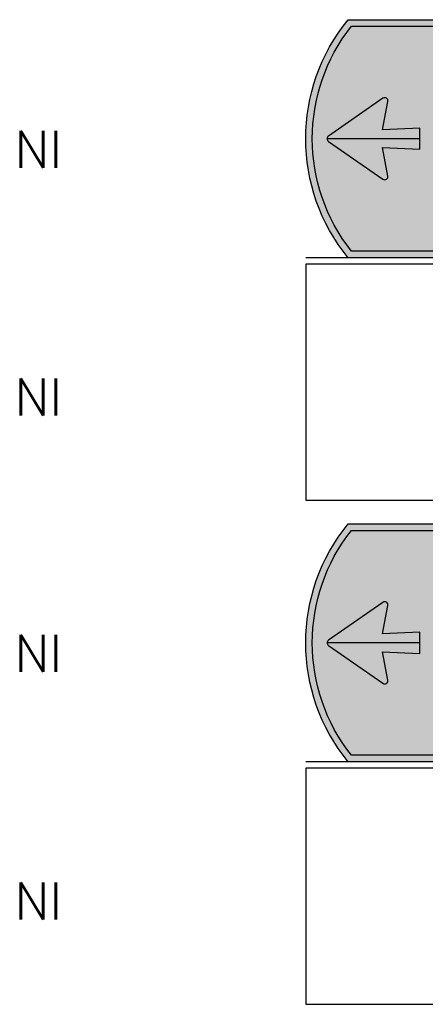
# Model space of a CAD drawing. Header units: millimetres. Extents: x 925 to 3012, y 1535 to 3416.
# Tile 1 of 6: x 925 to 1308, y 1535 to 2465. Entities that reach past the tile are written whole.
import ezdxf

# ---------------------------------------------------------------- set-up
doc = ezdxf.new("R2010")
doc.units = ezdxf.units.MM
doc.header["$LTSCALE"] = 20
for name, color, linetype in [('1', 1, 'CONTINUOUS'), ('101', 1, 'CONTINUOUS'), ('107', 7, 'CONTINUOUS'), ('11', 1, 'CONTINUOUS'), ('135', 7, 'CONTINUOUS'), ('17', 7, 'CONTINUOUS'), ('87', 7, 'CONTINUOUS'), ('97', 7, 'CONTINUOUS')]:
    doc.layers.add(name, color=color, linetype=linetype)
doc.styles.get("Standard").update_dxf_attribs({"font": 'simplex.shx'})

# ---------------------------------------------------------------- blocks, each defined once
blk = doc.blocks.new('tbordfu16r')
at = {"layer": '135'}
blk.add_attdef('CAMTAG', (-275, 85), '', height=35, dxfattribs=at)
blk = doc.blocks.new('BORDFUBR')
at = {"layer": '17', "color": 7}
blk.add_lwpolyline([(0, 222.9984), (0, 0), (713.13552, 0, 0.353333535), (713.13552, 222.9984)], format="xyb", close=True, dxfattribs=at)
at = {"layer": '135'}
blk.add_attdef('CAMTAG', (950, 85), '', height=35, dxfattribs=at)

msp = doc.modelspace()

# ---------------------------------------------------------------- hatches: boundary and pattern name
at = {"layer": '101'}
h = msp.add_hatch(color=256, dxfattribs=at)
h.dxf.hatch_style = 1
h.paths.add_polyline_path([(1238.65, 2458.75, 0.347729), (1238.65, 2246.25), (1942.2, 2246.25), (1942.2, 2458.75)])
h.paths.add_polyline_path([(1319.7, 2441, -0.414214), (1323.7, 2445), (1918.2, 2445, -0.414214), (1922.2, 2441), (1922.2, 2264, -0.414214), (1918.2, 2260), (1323.7, 2260, -0.414214), (1319.7, 2264)], flags=16)
h.paths.add_polyline_path([(1216.99, 2350.04), (1268.49, 2314.29, 0.687716), (1273.12, 2317.44), (1267.89, 2344.11), (1303.2, 2342.5), (1303.2, 2362.5), (1267.89, 2360.89), (1273.17, 2387.79, 0.659882), (1268.49, 2390.71), (1216.99, 2354.96, 0.523147)], flags=16)
h = msp.add_hatch(color=256, dxfattribs=at)
h.dxf.hatch_style = 1
h.paths.add_polyline_path([(1942.2, 1982.39), (1238.65, 1982.39, 0.347729), (1238.65, 1769.89), (1942.2, 1769.89)])
h.paths.add_polyline_path([(1216.99, 1873.67), (1268.49, 1837.92, 0.687716), (1273.12, 1841.08), (1267.89, 1867.74), (1303.2, 1866.14), (1303.2, 1886.14), (1267.89, 1884.53), (1273.17, 1911.42, 0.659882), (1268.49, 1914.35), (1216.99, 1878.6, 0.523147)], flags=16)
h.paths.add_polyline_path([(1918.2, 1968.64, -0.414214), (1922.2, 1964.64), (1922.2, 1787.64, -0.414214), (1918.2, 1783.64), (1323.7, 1783.64, -0.414214), (1319.7, 1787.64), (1319.7, 1964.64, -0.414214), (1323.7, 1968.64)], flags=16)
at = {"layer": '107'}
h = msp.add_hatch(color=256, dxfattribs=at)
h.dxf.hatch_style = 1
h.paths.add_polyline_path([(1235.66, 2465, 0.357375), (1235.66, 2240), (1948.45, 2240), (1948.45, 2465)])
h.paths.add_polyline_path([(1942.2, 2458.75), (1238.65, 2458.75, 0.347729), (1238.65, 2246.25), (1942.2, 2246.25)], flags=16)
h.paths.add_polyline_path([(1918.2, 2445, -0.414214), (1922.2, 2441), (1922.2, 2264, -0.414214), (1918.2, 2260), (1323.7, 2260, -0.414214), (1319.7, 2264), (1319.7, 2441, -0.414214), (1323.7, 2445)], flags=0)
h.paths.add_polyline_path([(1216.99, 2350.04), (1268.49, 2314.29, 0.687716), (1273.12, 2317.44), (1267.89, 2344.11), (1303.2, 2342.5), (1303.2, 2362.5), (1267.89, 2360.89), (1273.17, 2387.79, 0.659882), (1268.49, 2390.71), (1216.99, 2354.96, 0.523147)], flags=0)
h.paths.add_polyline_path([(1323.7, 2445, 0.414214), (1319.7, 2441), (1319.7, 2264, 0.414214), (1323.7, 2260), (1918.2, 2260, 0.414214), (1922.2, 2264), (1922.2, 2441, 0.414214), (1918.2, 2445)], flags=0)
h = msp.add_hatch(color=256, dxfattribs=at)
h.dxf.hatch_style = 1
h.paths.add_polyline_path([(1268.49, 2314.29, 0.687716), (1273.12, 2317.44), (1267.89, 2344.11), (1303.2, 2342.5), (1303.2, 2362.5), (1267.89, 2360.89), (1273.17, 2387.79, 0.659882), (1268.49, 2390.71), (1216.99, 2354.96, 0.523147), (1216.99, 2350.04)])
h = msp.add_hatch(color=256, dxfattribs=at)
h.dxf.hatch_style = 1
h.paths.add_polyline_path([(1235.66, 1988.64, 0.357375), (1235.66, 1763.64), (1948.45, 1763.64), (1948.45, 1988.64)])
h.paths.add_polyline_path([(1942.2, 1982.39), (1238.65, 1982.39, 0.347729), (1238.65, 1769.89), (1942.2, 1769.89)], flags=16)
h.paths.add_polyline_path([(1918.2, 1968.64, -0.414214), (1922.2, 1964.64), (1922.2, 1787.64, -0.414214), (1918.2, 1783.64), (1323.7, 1783.64, -0.414214), (1319.7, 1787.64), (1319.7, 1964.64, -0.414214), (1323.7, 1968.64)], flags=0)
h.paths.add_polyline_path([(1216.99, 1873.67), (1268.49, 1837.92, 0.687716), (1273.12, 1841.08), (1267.89, 1867.74), (1303.2, 1866.14), (1303.2, 1886.14), (1267.89, 1884.53), (1273.17, 1911.42, 0.659882), (1268.49, 1914.35), (1216.99, 1878.6, 0.523147)], flags=0)
h.paths.add_polyline_path([(1323.7, 1968.64, 0.414214), (1319.7, 1964.64), (1319.7, 1787.64, 0.414214), (1323.7, 1783.64), (1918.2, 1783.64, 0.414214), (1922.2, 1787.64), (1922.2, 1964.64, 0.414214), (1918.2, 1968.64)], flags=0)
h = msp.add_hatch(color=256, dxfattribs=at)
h.dxf.hatch_style = 1
h.paths.add_polyline_path([(1268.49, 1837.92, 0.687716), (1273.12, 1841.08), (1267.89, 1867.74), (1303.2, 1866.14), (1303.2, 1886.14), (1267.89, 1884.53), (1273.17, 1911.42, 0.659882), (1268.49, 1914.35), (1216.99, 1878.6, 0.523147), (1216.99, 1873.67)])

# ---------------------------------------------------------------- linework, layer by layer
at = {"layer": '1'}
for p, q in [((1303.2, 2352.5), (1215.7, 2352.5)), ((1235.66, 2240), (1195.45, 2240)), ((1303.2, 1876.14), (1215.7, 1876.14)), ((1235.66, 1763.64), (1195.45, 1763.64))]:
    msp.add_line(p, q, dxfattribs=at)
at = {"layer": '11'}
for points in [[(1948.45, 2240), (1235.66, 2240, -0.357375), (1235.66, 2465), (1948.45, 2465)], [(1948.45, 1763.64), (1235.66, 1763.64, -0.357375), (1235.66, 1988.64), (1948.45, 1988.64)]]:
    msp.add_lwpolyline(points, format="xyb", close=True, dxfattribs=at)
at = {"layer": '87', "flags": 128}
for points in [[(1267.89, 2360.89), (1273.17, 2387.79, 0.659894), (1268.49, 2390.71), (1216.99, 2354.96, 0.523144), (1216.99, 2350.04), (1268.49, 2314.29, 0.659894), (1273.17, 2317.21), (1267.89, 2344.11), (1303.2, 2342.5), (1303.2, 2362.5)], [(1267.89, 1884.53), (1273.17, 1911.42, 0.659894), (1268.49, 1914.35), (1216.99, 1878.6, 0.523144), (1216.99, 1873.67), (1268.49, 1837.92, 0.659894), (1273.17, 1840.85), (1267.89, 1867.74), (1303.2, 1866.14), (1303.2, 1886.14)]]:
    msp.add_lwpolyline(points, format="xyb", close=True, dxfattribs=at)
at = {"layer": '97'}
for points in [[(1942.2, 2246.25), (1238.65, 2246.25, -0.347729), (1238.65, 2458.75), (1942.2, 2458.75)], [(1942.2, 1769.89), (1238.65, 1769.89, -0.347729), (1238.65, 1982.39), (1942.2, 1982.39)]]:
    msp.add_lwpolyline(points, format="xyb", close=True, dxfattribs=at)

# ---------------------------------------------------------------- block references
at = {"layer": '17'}
for p in [(1195.45, 2240), (1195.45, 1763.64)]:
    msp.add_blockref('tbordfu16r', p, dxfattribs=at).add_auto_attribs({'CAMTAG': 'NI'})
ref = msp.add_blockref('BORDFUBR', (1195.45, 2010.91), dxfattribs=at)
ref.add_attrib('CAMTAG', 'NI', (920.45, 2090.91), dxfattribs={"layer": '135', "height": 35})
ref = msp.add_blockref('BORDFUBR', (1195.45, 1534.55), dxfattribs=at)
ref.add_attrib('CAMTAG', 'NI', (920.45, 1614.55), dxfattribs={"layer": '135', "height": 35})

doc.saveas('drawing.dxf')
